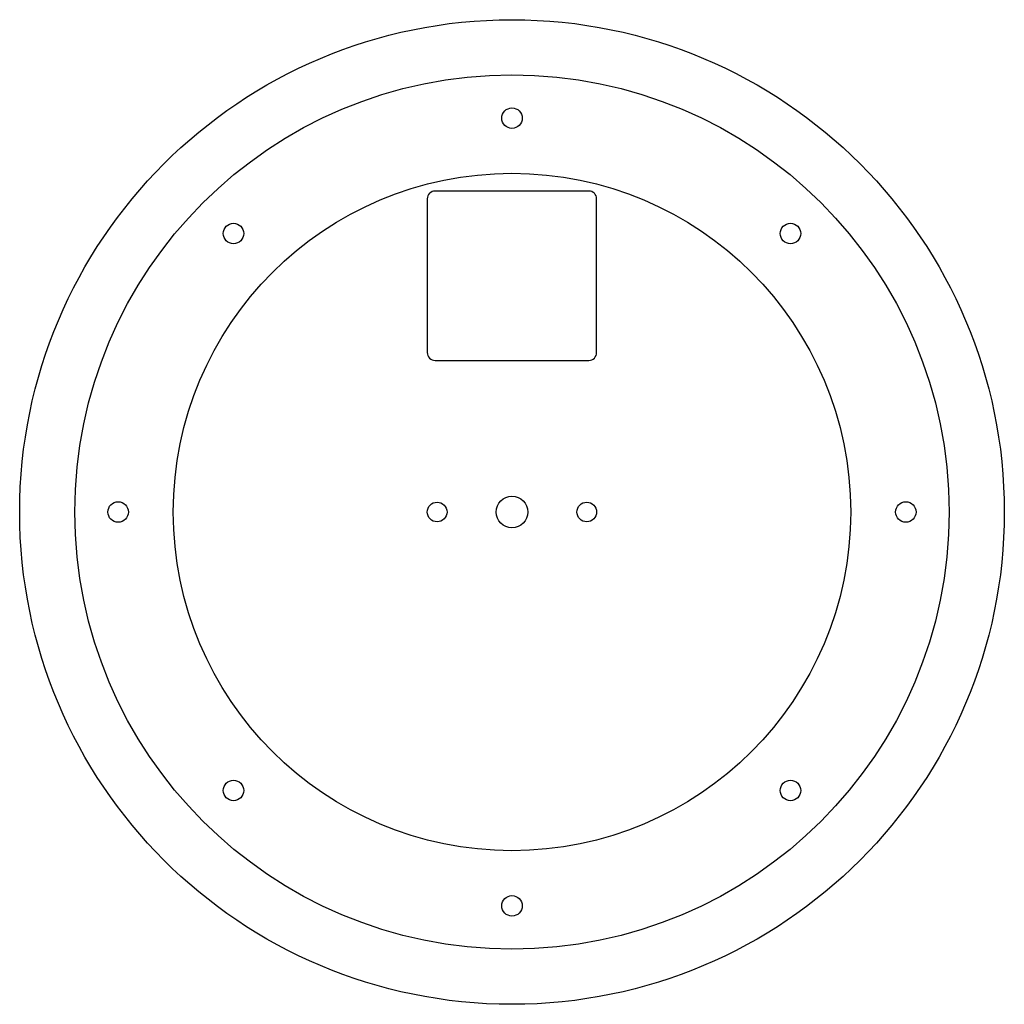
# Model space of a CAD drawing. Header units: millimetres. Extents: x 41 to 291, y 130 to 380.
import ezdxf

# ---------------------------------------------------------------- set-up
doc = ezdxf.new("R2010")
doc.units = ezdxf.units.MM
doc.header["$MEASUREMENT"] = 0
for name, color, linetype, true_color in [('Layer 01', 18, 'Continuous', 0x000000), ('Layer 02', 1, 'Continuous', 0xff0000), ('Layer 03', 3, 'Continuous', 0x00ff00)]:
    doc.layers.add(name, color=color, linetype=linetype, true_color=true_color)

msp = doc.modelspace()

# ---------------------------------------------------------------- linework, layer by layer
at = {"color": 5, "linetype": 'Continuous', "lineweight": -3, "true_color": 0x0000ff}
for p, q in [((185.86, 336.67), (146.86, 336.67)), ((144.86, 334.67), (144.86, 295.67)), ((187.86, 295.67), (187.86, 334.67)), ((146.86, 293.67), (185.86, 293.67))]:
    msp.add_line(p, q, dxfattribs=at)
for centre, start, end in [((146.86, 334.67), 90, 180), ((185.86, 334.67), 0, 90), ((146.86, 295.67), 180, 270), ((185.86, 295.67), 270, 0)]:
    msp.add_arc(centre, 2, start, end, dxfattribs=at)
at = {"layer": 'Layer 01', "linetype": 'Continuous', "lineweight": -3}
msp.add_circle((166.36, 255.17), 125, dxfattribs=at)
at = {"layer": 'Layer 02', "linetype": 'Continuous', "lineweight": -3}
for radius in [111, 86]:
    msp.add_circle((166.36, 255.17), radius, dxfattribs=at)
at = {"layer": 'Layer 03', "linetype": 'Continuous', "lineweight": -3}
for centre, radius in [((166.36, 355.17), 2.6), ((95.65, 325.88), 2.6), ((237.07, 325.88), 2.6), ((66.36, 255.17), 2.6), ((147.36, 255.17), 2.5), ((166.36, 255.17), 4), ((185.36, 255.17), 2.5), ((266.36, 255.17), 2.6), ((95.65, 184.46), 2.6), ((237.07, 184.46), 2.6), ((166.36, 155.17), 2.6)]:
    msp.add_circle(centre, radius, dxfattribs=at)

doc.saveas('drawing.dxf')
